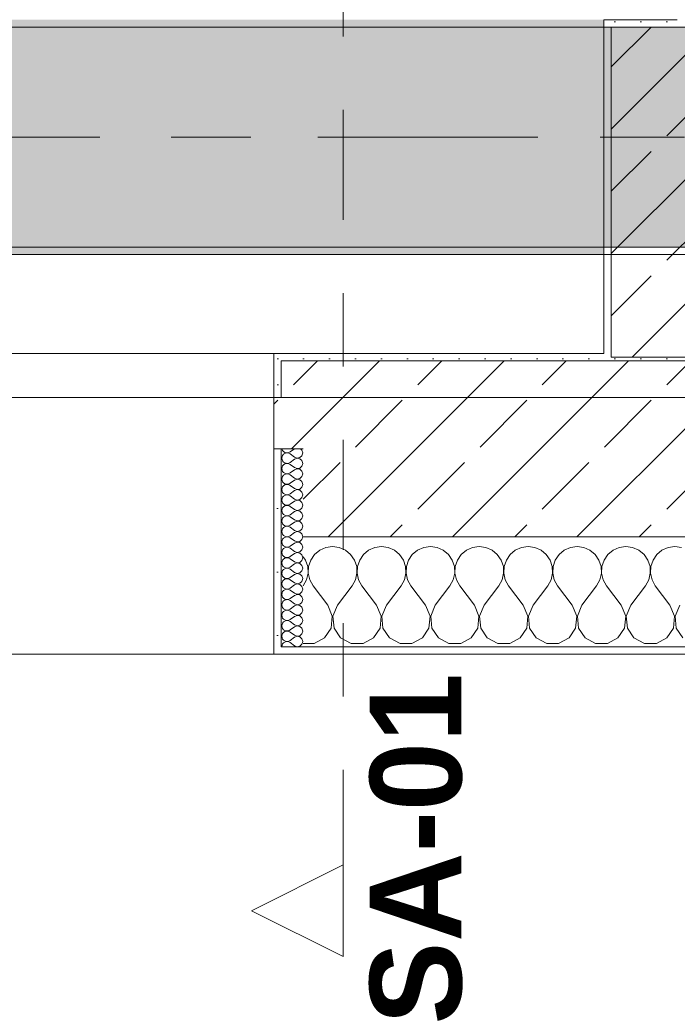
# Model space of a CAD drawing. Header units: metres. Extents: x -3.6 to 84.5, y -11 to 16.8.
# Tile 102 of 256: x 17.6 to 18.5, y -0.6 to 0.7. Entities that reach past the tile are written whole.
import ezdxf

# ---------------------------------------------------------------- set-up
doc = ezdxf.new("R2010")
doc.units = ezdxf.units.M
doc.header["$MEASUREMENT"] = 0
for name, pattern in [('Achse', [0.2, 0.1, -0.05, 0, -0.05]), ('Schnittlinie', [0.3, 0.15, -0.075, 0, -0.075]), ('Strichlinie doppelt', [0.546806, 0.264583, -0.105833, 0.070556, -0.105833]), ('Wipeout_Contour', [1, 0, -1])]:
    doc.linetypes.add(name, pattern=pattern)
for name, color, linetype in [('203 - Marker.Schnitt - Ausbaudetail SA', 7, 'Continuous'), ('451 - Universal.Achsen Raster', 7, 'Continuous'), ('604 - Struktur.Wand Aussen', 7, 'Continuous'), ('607 - Struktur.Stütze', 7, 'Continuous'), ('608 - Struktur.Träger', 7, 'Continuous'), ('Neubau_653 - Abdeckung.TB Verkofferung', 7, 'Continuous')]:
    doc.layers.add(name, color=color, linetype=linetype)
doc.styles.add('ERSTELLTER_STIL_1', font='txt')
pattern_1 = [(45, (0, 0), (-0.08485281, 0.08485281), []), (45, (-0.04243, 0.04243), (-0.08485281, 0.08485281), [0.09, -0.03])]
pattern_2 = [(45, (0, 0), (-0.01767767, 0.01767767), [0, -0.025])]
pattern_3 = [(0, (0, 0), (0, 0.08660254), [0, -0.05]), (0, (0.025, 0.0433), (0, 0.08660254), [0, -0.05])]

# ---------------------------------------------------------------- blocks, each defined once
blk = doc.blocks.new('*X91')
at = {"layer": '604 - Struktur.Wand Aussen', "color": 7, "linetype": 'Continuous', "lineweight": 5}
for p, q in [((17.9825, -0.0133), (17.9754, -0.0192)), ((17.9909, -0.0096), (17.9825, -0.0133)), ((18, -0.0083), (17.9909, -0.0096)), ((18.0091, -0.0096), (18, -0.0083)), ((18.0175, -0.0133), (18.0091, -0.0096)), ((18.0246, -0.0192), (18.0175, -0.0133)), ((18.0491, -0.0133), (18.0421, -0.0192)), ((18.0576, -0.0096), (18.0491, -0.0133)), ((18.0667, -0.0083), (18.0576, -0.0096)), ((18.0758, -0.0096), (18.0667, -0.0083)), ((18.0842, -0.0133), (18.0758, -0.0096)), ((18.0913, -0.0192), (18.0842, -0.0133)), ((18.1158, -0.0133), (18.1087, -0.0192)), ((18.1242, -0.0096), (18.1158, -0.0133)), ((18.1333, -0.0083), (18.1242, -0.0096)), ((18.1424, -0.0096), (18.1333, -0.0083)), ((18.1509, -0.0133), (18.1424, -0.0096)), ((18.1579, -0.0192), (18.1509, -0.0133)), ((18.1825, -0.0133), (18.1754, -0.0192)), ((18.1909, -0.0096), (18.1825, -0.0133)), ((18.2, -0.0083), (18.1909, -0.0096)), ((18.2091, -0.0096), (18.2, -0.0083)), ((18.2175, -0.0133), (18.2091, -0.0096)), ((18.2246, -0.0192), (18.2175, -0.0133)), ((18.2491, -0.0133), (18.2421, -0.0192)), ((18.2576, -0.0096), (18.2491, -0.0133)), ((18.2667, -0.0083), (18.2576, -0.0096)), ((18.2758, -0.0096), (18.2667, -0.0083)), ((18.2842, -0.0133), (18.2758, -0.0096)), ((18.2913, -0.0192), (18.2842, -0.0133)), ((18.3158, -0.0133), (18.3087, -0.0192)), ((18.3242, -0.0096), (18.3158, -0.0133)), ((18.3333, -0.0083), (18.3242, -0.0096)), ((18.3424, -0.0096), (18.3333, -0.0083)), ((18.3509, -0.0133), (18.3424, -0.0096)), ((18.3579, -0.0192), (18.3509, -0.0133)), ((18.3825, -0.0133), (18.3754, -0.0192)), ((18.3909, -0.0096), (18.3825, -0.0133)), ((18.4, -0.0083), (18.3909, -0.0096)), ((18.4091, -0.0096), (18.4, -0.0083)), ((18.4175, -0.0133), (18.4091, -0.0096)), ((18.4246, -0.0192), (18.4175, -0.0133)), ((18.4491, -0.0133), (18.4421, -0.0192)), ((18.4576, -0.0096), (18.4491, -0.0133)), ((18.4667, -0.0083), (18.4576, -0.0096)), ((18.4758, -0.0096), (18.4667, -0.0083)), ((17.9631, -0.0268), (17.96, -0.0222)), ((17.9661, -0.0355), (17.9631, -0.0268)), ((17.9702, -0.0268), (17.9672, -0.0355)), ((17.9754, -0.0192), (17.9702, -0.0268)), ((18.0298, -0.0268), (18.0246, -0.0192)), ((18.0328, -0.0355), (18.0298, -0.0268)), ((18.0369, -0.0268), (18.0339, -0.0355)), ((18.0421, -0.0192), (18.0369, -0.0268)), ((18.0965, -0.0268), (18.0913, -0.0192)), ((18.0994, -0.0355), (18.0965, -0.0268)), ((18.1035, -0.0268), (18.1006, -0.0355)), ((18.1087, -0.0192), (18.1035, -0.0268)), ((18.1631, -0.0268), (18.1579, -0.0192)), ((18.1661, -0.0355), (18.1631, -0.0268)), ((18.1702, -0.0268), (18.1672, -0.0355)), ((18.1754, -0.0192), (18.1702, -0.0268)), ((18.2298, -0.0268), (18.2246, -0.0192)), ((18.2328, -0.0355), (18.2298, -0.0268)), ((18.2369, -0.0268), (18.2339, -0.0355)), ((18.2421, -0.0192), (18.2369, -0.0268)), ((18.2965, -0.0268), (18.2913, -0.0192)), ((18.2994, -0.0355), (18.2965, -0.0268)), ((18.3035, -0.0268), (18.3006, -0.0355)), ((18.3087, -0.0192), (18.3035, -0.0268)), ((18.3631, -0.0268), (18.3579, -0.0192)), ((18.3661, -0.0355), (18.3631, -0.0268)), ((18.3702, -0.0268), (18.3672, -0.0355)), ((18.3754, -0.0192), (18.3702, -0.0268)), ((18.4298, -0.0268), (18.4246, -0.0192)), ((18.4328, -0.0355), (18.4298, -0.0268)), ((18.4369, -0.0268), (18.4339, -0.0355)), ((18.4421, -0.0192), (18.4369, -0.0268)), ((17.9665, -0.0447), (17.9661, -0.0355)), ((17.9672, -0.0355), (17.9668, -0.0447)), ((18.0332, -0.0447), (18.0328, -0.0355)), ((18.0339, -0.0355), (18.0335, -0.0447)), ((18.0999, -0.0447), (18.0994, -0.0355)), ((18.1006, -0.0355), (18.1001, -0.0447)), ((18.1665, -0.0447), (18.1661, -0.0355)), ((18.1672, -0.0355), (18.1668, -0.0447)), ((18.2332, -0.0447), (18.2328, -0.0355)), ((18.2339, -0.0355), (18.2335, -0.0447)), ((18.2999, -0.0447), (18.2994, -0.0355)), ((18.3006, -0.0355), (18.3001, -0.0447)), ((18.3665, -0.0447), (18.3661, -0.0355)), ((18.3672, -0.0355), (18.3668, -0.0447)), ((18.4332, -0.0447), (18.4328, -0.0355)), ((18.4339, -0.0355), (18.4335, -0.0447)), ((17.96, -0.0617), (17.9645, -0.0536)), ((17.9645, -0.0536), (17.9665, -0.0447)), ((17.9668, -0.0447), (17.9689, -0.0536)), ((17.9689, -0.0536), (17.9733, -0.0617)), ((18.0267, -0.0617), (18.0311, -0.0536)), ((18.0311, -0.0536), (18.0332, -0.0447)), ((18.0335, -0.0447), (18.0355, -0.0536)), ((18.0355, -0.0536), (18.04, -0.0617)), ((18.0933, -0.0617), (18.0978, -0.0536)), ((18.0978, -0.0536), (18.0999, -0.0447)), ((18.1001, -0.0447), (18.1022, -0.0536)), ((18.1022, -0.0536), (18.1067, -0.0617)), ((18.16, -0.0617), (18.1645, -0.0536)), ((18.1645, -0.0536), (18.1665, -0.0447)), ((18.1668, -0.0447), (18.1689, -0.0536)), ((18.1689, -0.0536), (18.1733, -0.0617)), ((18.2267, -0.0617), (18.2311, -0.0536)), ((18.2311, -0.0536), (18.2332, -0.0447)), ((18.2335, -0.0447), (18.2355, -0.0536)), ((18.2355, -0.0536), (18.24, -0.0617)), ((18.2933, -0.0617), (18.2978, -0.0536)), ((18.2978, -0.0536), (18.2999, -0.0447)), ((18.3001, -0.0447), (18.3022, -0.0536)), ((18.3022, -0.0536), (18.3067, -0.0617)), ((18.36, -0.0617), (18.3645, -0.0536)), ((18.3645, -0.0536), (18.3665, -0.0447)), ((18.3668, -0.0447), (18.3689, -0.0536)), ((18.3689, -0.0536), (18.3733, -0.0617)), ((18.4267, -0.0617), (18.4311, -0.0536)), ((18.4311, -0.0536), (18.4332, -0.0447)), ((18.4335, -0.0447), (18.4355, -0.0536)), ((18.4355, -0.0536), (18.44, -0.0617)), ((17.9933, -0.0883), (17.9733, -0.0617)), ((18.0067, -0.0883), (18.0267, -0.0617)), ((18.06, -0.0883), (18.04, -0.0617)), ((18.0733, -0.0883), (18.0933, -0.0617)), ((18.1267, -0.0883), (18.1067, -0.0617)), ((18.14, -0.0883), (18.16, -0.0617)), ((18.1933, -0.0883), (18.1733, -0.0617)), ((18.2067, -0.0883), (18.2267, -0.0617)), ((18.26, -0.0883), (18.24, -0.0617)), ((18.2733, -0.0883), (18.2933, -0.0617)), ((18.3267, -0.0883), (18.3067, -0.0617)), ((18.34, -0.0883), (18.36, -0.0617)), ((18.3933, -0.0883), (18.3733, -0.0617)), ((18.4067, -0.0883), (18.4267, -0.0617)), ((18.46, -0.0883), (18.44, -0.0617)), ((17.9996, -0.1033), (17.9933, -0.0883)), ((18.0067, -0.0883), (18.0004, -0.1033)), ((18.0663, -0.1033), (18.06, -0.0883)), ((18.0733, -0.0883), (18.067, -0.1033)), ((18.133, -0.1033), (18.1267, -0.0883)), ((18.14, -0.0883), (18.1337, -0.1033)), ((18.1996, -0.1033), (18.1933, -0.0883)), ((18.2067, -0.0883), (18.2004, -0.1033)), ((18.2663, -0.1033), (18.26, -0.0883)), ((18.2733, -0.0883), (18.267, -0.1033)), ((18.333, -0.1033), (18.3267, -0.0883)), ((18.34, -0.0883), (18.3337, -0.1033)), ((18.3996, -0.1033), (18.3933, -0.0883)), ((18.4067, -0.0883), (18.4004, -0.1033)), ((18.4663, -0.1033), (18.46, -0.0883)), ((18.4733, -0.0883), (18.467, -0.1033)), ((17.9981, -0.1195), (17.9996, -0.1033)), ((18.0004, -0.1033), (18.0019, -0.1195)), ((18.0648, -0.1195), (18.0663, -0.1033)), ((18.067, -0.1033), (18.0686, -0.1195)), ((18.1314, -0.1195), (18.133, -0.1033)), ((18.1337, -0.1033), (18.1352, -0.1195)), ((18.1981, -0.1195), (18.1996, -0.1033)), ((18.2004, -0.1033), (18.2019, -0.1195)), ((18.2648, -0.1195), (18.2663, -0.1033)), ((18.267, -0.1033), (18.2686, -0.1195)), ((18.3314, -0.1195), (18.333, -0.1033)), ((18.3337, -0.1033), (18.3352, -0.1195)), ((18.3981, -0.1195), (18.3996, -0.1033)), ((18.4004, -0.1033), (18.4019, -0.1195)), ((18.4648, -0.1195), (18.4663, -0.1033)), ((18.467, -0.1033), (18.4686, -0.1195)), ((17.9891, -0.133), (17.9981, -0.1195)), ((18.0019, -0.1195), (18.0109, -0.133)), ((18.0558, -0.133), (18.0648, -0.1195)), ((18.0686, -0.1195), (18.0776, -0.133)), ((18.1224, -0.133), (18.1314, -0.1195)), ((18.1352, -0.1195), (18.1442, -0.133)), ((18.1891, -0.133), (18.1981, -0.1195)), ((18.2019, -0.1195), (18.2109, -0.133)), ((18.2558, -0.133), (18.2648, -0.1195)), ((18.2686, -0.1195), (18.2776, -0.133)), ((18.3224, -0.133), (18.3314, -0.1195)), ((18.3352, -0.1195), (18.3442, -0.133)), ((18.3891, -0.133), (18.3981, -0.1195)), ((18.4019, -0.1195), (18.4109, -0.133)), ((18.4558, -0.133), (18.4648, -0.1195)), ((18.4686, -0.1195), (18.4776, -0.133)), ((17.9748, -0.1407), (17.9891, -0.133)), ((18.0109, -0.133), (18.0252, -0.1407)), ((18.0415, -0.1407), (18.0558, -0.133)), ((18.0776, -0.133), (18.0919, -0.1407)), ((18.1081, -0.1407), (18.1224, -0.133)), ((18.1442, -0.133), (18.1585, -0.1407)), ((18.1748, -0.1407), (18.1891, -0.133)), ((18.2109, -0.133), (18.2252, -0.1407)), ((18.2415, -0.1407), (18.2558, -0.133)), ((18.2776, -0.133), (18.2919, -0.1407)), ((18.3081, -0.1407), (18.3224, -0.133)), ((18.3442, -0.133), (18.3585, -0.1407)), ((18.3748, -0.1407), (18.3891, -0.133)), ((18.4109, -0.133), (18.4252, -0.1407)), ((18.4415, -0.1407), (18.4558, -0.133)), ((17.96, -0.1407), (17.9748, -0.1407)), ((18.0252, -0.1407), (18.0415, -0.1407)), ((18.0919, -0.1407), (18.1081, -0.1407)), ((18.1585, -0.1407), (18.1748, -0.1407)), ((18.2252, -0.1407), (18.2415, -0.1407)), ((18.2919, -0.1407), (18.3081, -0.1407)), ((18.3585, -0.1407), (18.3748, -0.1407)), ((18.4252, -0.1407), (18.4415, -0.1407))]:
    blk.add_line(p, q, dxfattribs=at)
blk = doc.blocks.new('*X121')
at = {"layer": '604 - Struktur.Wand Aussen', "color": 7, "linetype": 'Continuous', "lineweight": 5}
for p, q in [((17.9309, 0.125), (17.931, 0.1245)), ((17.931, 0.1245), (17.9318, 0.1227)), ((17.9318, 0.1227), (17.933, 0.1212)), ((17.933, 0.1212), (17.9347, 0.12)), ((17.9479, 0.125), (17.9421, 0.1207)), ((17.9582, 0.123), (17.9561, 0.125)), ((17.9593, 0.1193), (17.9582, 0.123)), ((17.931, 0.1141), (17.9307, 0.1121)), ((17.9307, 0.1121), (17.931, 0.1102)), ((17.9318, 0.1159), (17.931, 0.1141)), ((17.931, 0.1102), (17.9318, 0.1084)), ((17.933, 0.1174), (17.9318, 0.1159)), ((17.9318, 0.1084), (17.933, 0.1069)), ((17.9347, 0.1185), (17.933, 0.1174)), ((17.9347, 0.12), (17.9365, 0.1194)), ((17.9365, 0.1192), (17.9347, 0.1185)), ((17.9365, 0.1194), (17.9385, 0.1193)), ((17.9385, 0.1193), (17.9365, 0.1192)), ((17.9385, 0.1193), (17.9404, 0.1198)), ((17.9404, 0.1188), (17.9385, 0.1193)), ((17.9404, 0.1198), (17.9421, 0.1207)), ((17.9421, 0.1179), (17.9404, 0.1188)), ((17.9479, 0.1136), (17.9421, 0.1179)), ((17.9479, 0.1107), (17.9421, 0.1064)), ((17.9479, 0.1136), (17.9515, 0.1122)), ((17.9515, 0.1121), (17.9479, 0.1107)), ((17.9515, 0.1122), (17.9553, 0.1129)), ((17.9553, 0.1114), (17.9515, 0.1121)), ((17.9553, 0.1129), (17.9582, 0.1155)), ((17.9582, 0.1088), (17.9553, 0.1114)), ((17.9582, 0.1155), (17.9593, 0.1193)), ((17.9593, 0.105), (17.9582, 0.1088)), ((17.931, 0.0998), (17.9307, 0.0979)), ((17.9307, 0.0979), (17.931, 0.0959)), ((17.9318, 0.1016), (17.931, 0.0998)), ((17.931, 0.0959), (17.9318, 0.0941)), ((17.933, 0.1031), (17.9318, 0.1016)), ((17.9318, 0.0941), (17.933, 0.0926)), ((17.933, 0.1069), (17.9347, 0.1058)), ((17.9347, 0.1042), (17.933, 0.1031)), ((17.9347, 0.1058), (17.9365, 0.1051)), ((17.9365, 0.1049), (17.9347, 0.1042)), ((17.9365, 0.1051), (17.9385, 0.105)), ((17.9385, 0.105), (17.9365, 0.1049)), ((17.9385, 0.105), (17.9404, 0.1055)), ((17.9404, 0.1045), (17.9385, 0.105)), ((17.9404, 0.1055), (17.9421, 0.1064)), ((17.9421, 0.1036), (17.9404, 0.1045)), ((17.9479, 0.0993), (17.9421, 0.1036)), ((17.9479, 0.0964), (17.9421, 0.0921)), ((17.9479, 0.0993), (17.9515, 0.0979)), ((17.9515, 0.0978), (17.9479, 0.0964)), ((17.9515, 0.0979), (17.9553, 0.0986)), ((17.9553, 0.0971), (17.9515, 0.0978)), ((17.9553, 0.0986), (17.9582, 0.1012)), ((17.9582, 0.0945), (17.9553, 0.0971)), ((17.9582, 0.1012), (17.9593, 0.105)), ((17.9593, 0.0907), (17.9582, 0.0945)), ((17.931, 0.0855), (17.9307, 0.0836)), ((17.9307, 0.0836), (17.931, 0.0816)), ((17.9318, 0.0873), (17.931, 0.0855)), ((17.931, 0.0816), (17.9318, 0.0798)), ((17.933, 0.0888), (17.9318, 0.0873)), ((17.933, 0.0926), (17.9347, 0.0915)), ((17.9347, 0.09), (17.933, 0.0888)), ((17.9347, 0.0915), (17.9365, 0.0908)), ((17.9365, 0.0906), (17.9347, 0.09)), ((17.9365, 0.0908), (17.9385, 0.0907)), ((17.9385, 0.0907), (17.9365, 0.0906)), ((17.9385, 0.0907), (17.9404, 0.0912)), ((17.9404, 0.0902), (17.9385, 0.0907)), ((17.9404, 0.0912), (17.9421, 0.0921)), ((17.9421, 0.0893), (17.9404, 0.0902)), ((17.9479, 0.085), (17.9421, 0.0893)), ((17.9479, 0.0821), (17.9421, 0.0779)), ((17.9479, 0.085), (17.9515, 0.0836)), ((17.9515, 0.0835), (17.9479, 0.0821)), ((17.9515, 0.0836), (17.9553, 0.0843)), ((17.9553, 0.0828), (17.9515, 0.0835)), ((17.9553, 0.0843), (17.9582, 0.087)), ((17.9582, 0.0802), (17.9553, 0.0828)), ((17.9582, 0.087), (17.9593, 0.0907)), ((17.931, 0.0712), (17.9307, 0.0693)), ((17.9307, 0.0693), (17.931, 0.0673)), ((17.9318, 0.073), (17.931, 0.0712)), ((17.931, 0.0673), (17.9318, 0.0655)), ((17.9318, 0.0798), (17.933, 0.0783)), ((17.933, 0.0746), (17.9318, 0.073)), ((17.933, 0.0783), (17.9347, 0.0772)), ((17.9347, 0.0757), (17.933, 0.0746)), ((17.9347, 0.0772), (17.9365, 0.0766)), ((17.9365, 0.0763), (17.9347, 0.0757)), ((17.9365, 0.0766), (17.9385, 0.0765)), ((17.9385, 0.0764), (17.9365, 0.0763)), ((17.9385, 0.0765), (17.9404, 0.0769)), ((17.9404, 0.076), (17.9385, 0.0764)), ((17.9404, 0.0769), (17.9421, 0.0779)), ((17.9421, 0.075), (17.9404, 0.076)), ((17.9479, 0.0707), (17.9421, 0.075)), ((17.9479, 0.0679), (17.9421, 0.0636)), ((17.9479, 0.0707), (17.9515, 0.0693)), ((17.9515, 0.0693), (17.9479, 0.0679)), ((17.9515, 0.0693), (17.9553, 0.07)), ((17.9553, 0.0685), (17.9515, 0.0693)), ((17.9553, 0.07), (17.9582, 0.0727)), ((17.9582, 0.0659), (17.9553, 0.0685)), ((17.9593, 0.0764), (17.9582, 0.0802)), ((17.9582, 0.0727), (17.9593, 0.0764)), ((17.931, 0.057), (17.9307, 0.055)), ((17.9307, 0.055), (17.931, 0.053)), ((17.9318, 0.0588), (17.931, 0.057)), ((17.9318, 0.0655), (17.933, 0.064)), ((17.933, 0.0603), (17.9318, 0.0588)), ((17.933, 0.064), (17.9347, 0.0629)), ((17.9347, 0.0614), (17.933, 0.0603)), ((17.9347, 0.0629), (17.9365, 0.0623)), ((17.9365, 0.062), (17.9347, 0.0614)), ((17.9365, 0.0623), (17.9385, 0.0622)), ((17.9385, 0.0621), (17.9365, 0.062)), ((17.9385, 0.0622), (17.9404, 0.0626)), ((17.9404, 0.0617), (17.9385, 0.0621)), ((17.9404, 0.0626), (17.9421, 0.0636)), ((17.9421, 0.0607), (17.9404, 0.0617)), ((17.9479, 0.0564), (17.9421, 0.0607)), ((17.9479, 0.0564), (17.9515, 0.055)), ((17.9515, 0.055), (17.9479, 0.0536)), ((17.9515, 0.055), (17.9553, 0.0558)), ((17.9553, 0.0542), (17.9515, 0.055)), ((17.9553, 0.0558), (17.9582, 0.0584)), ((17.9582, 0.0516), (17.9553, 0.0542)), ((17.9593, 0.0621), (17.9582, 0.0659)), ((17.9582, 0.0584), (17.9593, 0.0621)), ((17.931, 0.0427), (17.9307, 0.0407)), ((17.9307, 0.0407), (17.931, 0.0388)), ((17.931, 0.053), (17.9318, 0.0512)), ((17.9318, 0.0445), (17.931, 0.0427)), ((17.9318, 0.0512), (17.933, 0.0497)), ((17.933, 0.046), (17.9318, 0.0445)), ((17.933, 0.0497), (17.9347, 0.0486)), ((17.9347, 0.0471), (17.933, 0.046)), ((17.9347, 0.0486), (17.9365, 0.048)), ((17.9365, 0.0477), (17.9347, 0.0471)), ((17.9365, 0.048), (17.9385, 0.0479)), ((17.9385, 0.0478), (17.9365, 0.0477)), ((17.9385, 0.0479), (17.9404, 0.0483)), ((17.9404, 0.0474), (17.9385, 0.0478)), ((17.9404, 0.0483), (17.9421, 0.0493)), ((17.9421, 0.0464), (17.9404, 0.0474)), ((17.9479, 0.0536), (17.9421, 0.0493)), ((17.9479, 0.0421), (17.9421, 0.0464)), ((17.9479, 0.0421), (17.9515, 0.0407)), ((17.9515, 0.0407), (17.9479, 0.0393)), ((17.9515, 0.0407), (17.9553, 0.0415)), ((17.9553, 0.04), (17.9515, 0.0407)), ((17.9553, 0.0415), (17.9582, 0.0441)), ((17.9593, 0.0479), (17.9582, 0.0516)), ((17.9582, 0.0441), (17.9593, 0.0479)), ((17.931, 0.0284), (17.9307, 0.0264)), ((17.931, 0.0388), (17.9318, 0.037)), ((17.9318, 0.0302), (17.931, 0.0284)), ((17.9318, 0.037), (17.933, 0.0354)), ((17.933, 0.0317), (17.9318, 0.0302)), ((17.933, 0.0354), (17.9347, 0.0343)), ((17.9347, 0.0328), (17.933, 0.0317)), ((17.9347, 0.0343), (17.9365, 0.0337)), ((17.9365, 0.0334), (17.9347, 0.0328)), ((17.9365, 0.0337), (17.9385, 0.0336)), ((17.9385, 0.0335), (17.9365, 0.0334)), ((17.9385, 0.0336), (17.9404, 0.034)), ((17.9404, 0.0331), (17.9385, 0.0335)), ((17.9404, 0.034), (17.9421, 0.035)), ((17.9421, 0.0321), (17.9404, 0.0331)), ((17.9479, 0.0393), (17.9421, 0.035)), ((17.9479, 0.0279), (17.9421, 0.0321)), ((17.9479, 0.0279), (17.9515, 0.0265)), ((17.9515, 0.0265), (17.9553, 0.0272)), ((17.9582, 0.0373), (17.9553, 0.04)), ((17.9553, 0.0272), (17.9582, 0.0298)), ((17.9593, 0.0336), (17.9582, 0.0373)), ((17.9582, 0.0298), (17.9593, 0.0336)), ((17.9307, 0.0264), (17.931, 0.0245)), ((17.931, 0.0141), (17.9307, 0.0121)), ((17.931, 0.0245), (17.9318, 0.0227)), ((17.9318, 0.0159), (17.931, 0.0141)), ((17.9318, 0.0227), (17.933, 0.0212)), ((17.933, 0.0174), (17.9318, 0.0159)), ((17.933, 0.0212), (17.9347, 0.02)), ((17.9347, 0.0185), (17.933, 0.0174)), ((17.9347, 0.02), (17.9365, 0.0194)), ((17.9365, 0.0192), (17.9347, 0.0185)), ((17.9365, 0.0194), (17.9385, 0.0193)), ((17.9385, 0.0193), (17.9365, 0.0192)), ((17.9385, 0.0193), (17.9404, 0.0198)), ((17.9404, 0.0188), (17.9385, 0.0193)), ((17.9404, 0.0198), (17.9421, 0.0207)), ((17.9421, 0.0179), (17.9404, 0.0188)), ((17.9479, 0.025), (17.9421, 0.0207)), ((17.9479, 0.0136), (17.9421, 0.0179)), ((17.9515, 0.0264), (17.9479, 0.025)), ((17.9479, 0.0136), (17.9515, 0.0122)), ((17.9553, 0.0257), (17.9515, 0.0264)), ((17.9582, 0.023), (17.9553, 0.0257)), ((17.9553, 0.0129), (17.9582, 0.0155)), ((17.9593, 0.0193), (17.9582, 0.023)), ((17.9582, 0.0155), (17.9593, 0.0193)), ((17.9307, 0.0121), (17.931, 0.0102)), ((17.931, 0.0102), (17.9318, 0.0084)), ((17.9318, 0.0016), (17.931, -0.0002)), ((17.9318, 0.0084), (17.933, 0.0069)), ((17.933, 0.0031), (17.9318, 0.0016)), ((17.933, 0.0069), (17.9347, 0.0058)), ((17.9347, 0.0042), (17.933, 0.0031)), ((17.9347, 0.0058), (17.9365, 0.0051)), ((17.9365, 0.0049), (17.9347, 0.0042)), ((17.9365, 0.0051), (17.9385, 0.005)), ((17.9385, 0.005), (17.9365, 0.0049)), ((17.9385, 0.005), (17.9404, 0.0055)), ((17.9404, 0.0045), (17.9385, 0.005)), ((17.9404, 0.0055), (17.9421, 0.0064)), ((17.9421, 0.0036), (17.9404, 0.0045)), ((17.9479, 0.0107), (17.9421, 0.0064)), ((17.9479, -0.0007), (17.9421, 0.0036)), ((17.9515, 0.0121), (17.9479, 0.0107)), ((17.9515, 0.0122), (17.9553, 0.0129)), ((17.9553, 0.0114), (17.9515, 0.0121)), ((17.9582, 0.0088), (17.9553, 0.0114)), ((17.9553, -0.0014), (17.9582, 0.0012)), ((17.9593, 0.005), (17.9582, 0.0088)), ((17.9582, 0.0012), (17.9593, 0.005)), ((17.931, -0.0002), (17.9307, -0.0021)), ((17.9307, -0.0021), (17.931, -0.0041)), ((17.931, -0.0041), (17.9318, -0.0059)), ((17.9318, -0.0127), (17.931, -0.0145)), ((17.9318, -0.0059), (17.933, -0.0074)), ((17.933, -0.0112), (17.9318, -0.0127)), ((17.933, -0.0074), (17.9347, -0.0085)), ((17.9347, -0.01), (17.933, -0.0112)), ((17.9347, -0.0085), (17.9365, -0.0092)), ((17.9365, -0.0094), (17.9347, -0.01)), ((17.9365, -0.0092), (17.9385, -0.0093)), ((17.9385, -0.0093), (17.9365, -0.0094)), ((17.9385, -0.0093), (17.9404, -0.0088)), ((17.9404, -0.0098), (17.9385, -0.0093)), ((17.9404, -0.0088), (17.9421, -0.0079)), ((17.9421, -0.0107), (17.9404, -0.0098)), ((17.9479, -0.0036), (17.9421, -0.0079)), ((17.9479, -0.015), (17.9421, -0.0107)), ((17.9479, -0.0007), (17.9515, -0.0021)), ((17.9515, -0.0022), (17.9479, -0.0036)), ((17.9515, -0.0021), (17.9553, -0.0014)), ((17.9553, -0.0029), (17.9515, -0.0022)), ((17.9582, -0.0055), (17.9553, -0.0029)), ((17.9553, -0.0157), (17.9582, -0.013)), ((17.9593, -0.0093), (17.9582, -0.0055)), ((17.9582, -0.013), (17.9593, -0.0093)), ((17.931, -0.0145), (17.9307, -0.0164)), ((17.9307, -0.0164), (17.931, -0.0184)), ((17.931, -0.0184), (17.9318, -0.0202)), ((17.9318, -0.0202), (17.933, -0.0217)), ((17.933, -0.0254), (17.9318, -0.027)), ((17.933, -0.0217), (17.9347, -0.0228)), ((17.9347, -0.0243), (17.933, -0.0254)), ((17.9347, -0.0228), (17.9365, -0.0234)), ((17.9365, -0.0237), (17.9347, -0.0243)), ((17.9365, -0.0234), (17.9385, -0.0235)), ((17.9385, -0.0236), (17.9365, -0.0237)), ((17.9385, -0.0235), (17.9404, -0.0231)), ((17.9404, -0.024), (17.9385, -0.0236)), ((17.9404, -0.0231), (17.9421, -0.0221)), ((17.9421, -0.025), (17.9404, -0.024)), ((17.9479, -0.0179), (17.9421, -0.0221)), ((17.9479, -0.0293), (17.9421, -0.025)), ((17.9479, -0.015), (17.9515, -0.0164)), ((17.9515, -0.0165), (17.9479, -0.0179)), ((17.9515, -0.0164), (17.9553, -0.0157)), ((17.9553, -0.0172), (17.9515, -0.0165)), ((17.9582, -0.0198), (17.9553, -0.0172)), ((17.9593, -0.0236), (17.9582, -0.0198)), ((17.9582, -0.0273), (17.9593, -0.0236)), ((17.931, -0.0288), (17.9307, -0.0307)), ((17.9307, -0.0307), (17.931, -0.0327)), ((17.9318, -0.027), (17.931, -0.0288)), ((17.931, -0.0327), (17.9318, -0.0345)), ((17.9318, -0.0345), (17.933, -0.036)), ((17.933, -0.0397), (17.9318, -0.0412)), ((17.933, -0.036), (17.9347, -0.0371)), ((17.9347, -0.0386), (17.933, -0.0397)), ((17.9347, -0.0371), (17.9365, -0.0377)), ((17.9365, -0.038), (17.9347, -0.0386)), ((17.9365, -0.0377), (17.9385, -0.0378)), ((17.9385, -0.0379), (17.9365, -0.038)), ((17.9385, -0.0378), (17.9404, -0.0374)), ((17.9404, -0.0383), (17.9385, -0.0379)), ((17.9404, -0.0374), (17.9421, -0.0364)), ((17.9421, -0.0393), (17.9404, -0.0383)), ((17.9479, -0.0321), (17.9421, -0.0364)), ((17.9479, -0.0436), (17.9421, -0.0393)), ((17.9479, -0.0293), (17.9515, -0.0307)), ((17.9515, -0.0307), (17.9479, -0.0321)), ((17.9515, -0.0307), (17.9553, -0.03)), ((17.9553, -0.0315), (17.9515, -0.0307)), ((17.9553, -0.03), (17.9582, -0.0273)), ((17.9582, -0.0341), (17.9553, -0.0315)), ((17.9593, -0.0379), (17.9582, -0.0341)), ((17.9582, -0.0416), (17.9593, -0.0379)), ((17.931, -0.043), (17.9307, -0.045)), ((17.9307, -0.045), (17.931, -0.047)), ((17.9318, -0.0412), (17.931, -0.043)), ((17.931, -0.047), (17.9318, -0.0488)), ((17.9318, -0.0488), (17.933, -0.0503)), ((17.933, -0.0503), (17.9347, -0.0514)), ((17.9347, -0.0529), (17.933, -0.054)), ((17.9347, -0.0514), (17.9365, -0.052)), ((17.9365, -0.0523), (17.9347, -0.0529)), ((17.9365, -0.052), (17.9385, -0.0521)), ((17.9385, -0.0522), (17.9365, -0.0523)), ((17.9385, -0.0521), (17.9404, -0.0517)), ((17.9404, -0.0526), (17.9385, -0.0522)), ((17.9404, -0.0517), (17.9421, -0.0507)), ((17.9421, -0.0536), (17.9404, -0.0526)), ((17.9479, -0.0464), (17.9421, -0.0507)), ((17.9479, -0.0579), (17.9421, -0.0536)), ((17.9479, -0.0436), (17.9515, -0.045)), ((17.9515, -0.045), (17.9479, -0.0464)), ((17.9515, -0.045), (17.9553, -0.0442)), ((17.9553, -0.0458), (17.9515, -0.045)), ((17.9553, -0.0442), (17.9582, -0.0416)), ((17.9582, -0.0484), (17.9553, -0.0458)), ((17.9593, -0.0521), (17.9582, -0.0484)), ((17.9582, -0.0559), (17.9593, -0.0521)), ((17.931, -0.0573), (17.9307, -0.0593)), ((17.9307, -0.0593), (17.931, -0.0612)), ((17.9318, -0.0555), (17.931, -0.0573)), ((17.931, -0.0612), (17.9318, -0.063)), ((17.933, -0.054), (17.9318, -0.0555)), ((17.9318, -0.063), (17.933, -0.0646)), ((17.933, -0.0646), (17.9347, -0.0657)), ((17.9347, -0.0657), (17.9365, -0.0663)), ((17.9365, -0.0666), (17.9347, -0.0672)), ((17.9365, -0.0663), (17.9385, -0.0664)), ((17.9385, -0.0665), (17.9365, -0.0666)), ((17.9385, -0.0664), (17.9404, -0.066)), ((17.9404, -0.0669), (17.9385, -0.0665)), ((17.9404, -0.066), (17.9421, -0.065)), ((17.9421, -0.0679), (17.9404, -0.0669)), ((17.9479, -0.0607), (17.9421, -0.065)), ((17.9479, -0.0579), (17.9515, -0.0593)), ((17.9515, -0.0593), (17.9479, -0.0607)), ((17.9515, -0.0593), (17.9553, -0.0585)), ((17.9553, -0.06), (17.9515, -0.0593)), ((17.9553, -0.0585), (17.9582, -0.0559)), ((17.9582, -0.0627), (17.9553, -0.06)), ((17.9593, -0.0664), (17.9582, -0.0627)), ((17.9582, -0.0702), (17.9593, -0.0664)), ((17.931, -0.0716), (17.9307, -0.0736)), ((17.9307, -0.0736), (17.931, -0.0755)), ((17.9318, -0.0698), (17.931, -0.0716)), ((17.931, -0.0755), (17.9318, -0.0773)), ((17.933, -0.0683), (17.9318, -0.0698)), ((17.9318, -0.0773), (17.933, -0.0788)), ((17.9347, -0.0672), (17.933, -0.0683)), ((17.933, -0.0788), (17.9347, -0.08)), ((17.9347, -0.08), (17.9365, -0.0806)), ((17.9385, -0.0807), (17.9404, -0.0802)), ((17.9404, -0.0802), (17.9421, -0.0793)), ((17.9479, -0.0721), (17.9421, -0.0679)), ((17.9479, -0.075), (17.9421, -0.0793)), ((17.9479, -0.0721), (17.9515, -0.0735)), ((17.9515, -0.0736), (17.9479, -0.075)), ((17.9515, -0.0735), (17.9553, -0.0728)), ((17.9553, -0.0743), (17.9515, -0.0736)), ((17.9553, -0.0728), (17.9582, -0.0702)), ((17.9582, -0.077), (17.9553, -0.0743)), ((17.9593, -0.0807), (17.9582, -0.077)), ((17.931, -0.0859), (17.9307, -0.0879)), ((17.9307, -0.0879), (17.931, -0.0898)), ((17.9318, -0.0841), (17.931, -0.0859)), ((17.931, -0.0898), (17.9318, -0.0916)), ((17.933, -0.0826), (17.9318, -0.0841)), ((17.9318, -0.0916), (17.933, -0.0931)), ((17.9347, -0.0815), (17.933, -0.0826)), ((17.933, -0.0931), (17.9347, -0.0942)), ((17.9365, -0.0808), (17.9347, -0.0815)), ((17.9365, -0.0806), (17.9385, -0.0807)), ((17.9385, -0.0807), (17.9365, -0.0808)), ((17.9404, -0.0812), (17.9385, -0.0807)), ((17.9421, -0.0821), (17.9404, -0.0812)), ((17.9404, -0.0945), (17.9421, -0.0936)), ((17.9479, -0.0864), (17.9421, -0.0821)), ((17.9479, -0.0893), (17.9421, -0.0936)), ((17.9479, -0.0864), (17.9515, -0.0878)), ((17.9515, -0.0879), (17.9479, -0.0893)), ((17.9515, -0.0878), (17.9553, -0.0871)), ((17.9553, -0.0886), (17.9515, -0.0879)), ((17.9553, -0.0871), (17.9582, -0.0845)), ((17.9582, -0.0912), (17.9553, -0.0886)), ((17.9582, -0.0845), (17.9593, -0.0807)), ((17.9593, -0.095), (17.9582, -0.0912)), ((17.931, -0.1002), (17.9307, -0.1021)), ((17.9307, -0.1021), (17.931, -0.1041)), ((17.9318, -0.0984), (17.931, -0.1002)), ((17.931, -0.1041), (17.9318, -0.1059)), ((17.933, -0.0969), (17.9318, -0.0984)), ((17.9318, -0.1059), (17.933, -0.1074)), ((17.9347, -0.0958), (17.933, -0.0969)), ((17.9347, -0.0942), (17.9365, -0.0949)), ((17.9365, -0.0951), (17.9347, -0.0958)), ((17.9365, -0.0949), (17.9385, -0.095)), ((17.9385, -0.095), (17.9365, -0.0951)), ((17.9385, -0.095), (17.9404, -0.0945)), ((17.9404, -0.0955), (17.9385, -0.095)), ((17.9421, -0.0964), (17.9404, -0.0955)), ((17.9479, -0.1007), (17.9421, -0.0964)), ((17.9479, -0.1036), (17.9421, -0.1079)), ((17.9479, -0.1007), (17.9515, -0.1021)), ((17.9515, -0.1022), (17.9479, -0.1036)), ((17.9515, -0.1021), (17.9553, -0.1014)), ((17.9553, -0.1029), (17.9515, -0.1022)), ((17.9553, -0.1014), (17.9582, -0.0988)), ((17.9582, -0.1055), (17.9553, -0.1029)), ((17.9582, -0.0988), (17.9593, -0.095)), ((17.9593, -0.1093), (17.9582, -0.1055)), ((17.931, -0.1145), (17.9307, -0.1164)), ((17.9307, -0.1164), (17.931, -0.1184)), ((17.9318, -0.1127), (17.931, -0.1145)), ((17.931, -0.1184), (17.9318, -0.1202)), ((17.933, -0.1112), (17.9318, -0.1127)), ((17.9318, -0.1202), (17.933, -0.1217)), ((17.933, -0.1074), (17.9347, -0.1085)), ((17.9347, -0.11), (17.933, -0.1112)), ((17.9347, -0.1085), (17.9365, -0.1092)), ((17.9365, -0.1094), (17.9347, -0.11)), ((17.9365, -0.1092), (17.9385, -0.1093)), ((17.9385, -0.1093), (17.9365, -0.1094)), ((17.9385, -0.1093), (17.9404, -0.1088)), ((17.9404, -0.1098), (17.9385, -0.1093)), ((17.9404, -0.1088), (17.9421, -0.1079)), ((17.9421, -0.1107), (17.9404, -0.1098)), ((17.9479, -0.115), (17.9421, -0.1107)), ((17.9479, -0.1179), (17.9421, -0.1221)), ((17.9479, -0.115), (17.9515, -0.1164)), ((17.9515, -0.1165), (17.9479, -0.1179)), ((17.9515, -0.1164), (17.9553, -0.1157)), ((17.9553, -0.1172), (17.9515, -0.1165)), ((17.9553, -0.1157), (17.9582, -0.113)), ((17.9582, -0.1198), (17.9553, -0.1172)), ((17.9582, -0.113), (17.9593, -0.1093)), ((17.9593, -0.1236), (17.9582, -0.1198)), ((17.931, -0.1288), (17.9307, -0.1307)), ((17.9307, -0.1307), (17.931, -0.1327)), ((17.9318, -0.127), (17.931, -0.1288)), ((17.931, -0.1327), (17.9318, -0.1345)), ((17.933, -0.1254), (17.9318, -0.127)), ((17.933, -0.1217), (17.9347, -0.1228)), ((17.9347, -0.1243), (17.933, -0.1254)), ((17.9347, -0.1228), (17.9365, -0.1234)), ((17.9365, -0.1237), (17.9347, -0.1243)), ((17.9365, -0.1234), (17.9385, -0.1235)), ((17.9385, -0.1236), (17.9365, -0.1237)), ((17.9385, -0.1235), (17.9404, -0.1231)), ((17.9404, -0.124), (17.9385, -0.1236)), ((17.9404, -0.1231), (17.9421, -0.1221)), ((17.9421, -0.125), (17.9404, -0.124)), ((17.9479, -0.1293), (17.9421, -0.125)), ((17.9479, -0.1321), (17.9421, -0.1364)), ((17.9479, -0.1293), (17.9515, -0.1307)), ((17.9515, -0.1307), (17.9479, -0.1321)), ((17.9515, -0.1307), (17.9553, -0.13)), ((17.9553, -0.1315), (17.9515, -0.1307)), ((17.9553, -0.13), (17.9582, -0.1273)), ((17.9582, -0.1341), (17.9553, -0.1315)), ((17.9582, -0.1273), (17.9593, -0.1236)), ((17.9593, -0.1379), (17.9582, -0.1341)), ((17.931, -0.143), (17.9307, -0.145)), ((17.9318, -0.1412), (17.931, -0.143)), ((17.9318, -0.1345), (17.933, -0.136)), ((17.933, -0.1397), (17.9318, -0.1412)), ((17.933, -0.136), (17.9347, -0.1371)), ((17.9347, -0.1386), (17.933, -0.1397)), ((17.9347, -0.1371), (17.9365, -0.1377)), ((17.9365, -0.138), (17.9347, -0.1386)), ((17.9365, -0.1377), (17.9385, -0.1378)), ((17.9385, -0.1379), (17.9365, -0.138)), ((17.9385, -0.1378), (17.9404, -0.1374)), ((17.9404, -0.1383), (17.9385, -0.1379)), ((17.9404, -0.1374), (17.9421, -0.1364)), ((17.9421, -0.1393), (17.9404, -0.1383)), ((17.9479, -0.1436), (17.9421, -0.1393)), ((17.9479, -0.1436), (17.9515, -0.145)), ((17.9515, -0.145), (17.9553, -0.1442)), ((17.9553, -0.1442), (17.9582, -0.1416)), ((17.9582, -0.1416), (17.9593, -0.1379))]:
    blk.add_line(p, q, dxfattribs=at)

msp = doc.modelspace()

# ---------------------------------------------------------------- hatches: boundary and pattern name
at = {"layer": '604 - Struktur.Wand Aussen', "linetype": 'Continuous', "lineweight": 0, "true_color": 0x000000}
h = msp.add_hatch(dxfattribs=at)
h.set_pattern_fill('Gips_0001', color=18, style=0, pattern_type=2)
h.set_pattern_definition(pattern_2)
h.paths.add_polyline_path([(17.92, 0.255), (17.92, 0.195), (17.93, 0.195), (17.93, 0.255)])
h = msp.add_hatch(dxfattribs=at)
h.set_pattern_fill('Beton__Stahlbeton_0001', color=18, style=0, pattern_type=2)
h.set_pattern_definition(pattern_1)
h.paths.add_polyline_path([(17.92, 0.195), (17.92, 0.125), (17.93, 0.125), (17.96, 0.125), (17.96, 0.005), (19.08, 0.005), (19.08, 0.125), (19.11, 0.125), (19.12, 0.125), (19.12, 0.195), (19.11, 0.195), (19.11, 0.245), (17.93, 0.245), (17.93, 0.195)])
h = msp.add_hatch(dxfattribs=at)
h.set_pattern_fill('Gips_0001', color=18, style=0, pattern_type=2)
h.set_pattern_definition(pattern_2)
h.paths.add_polyline_path([(17.93, 0.255), (17.93, 0.245), (18.37, 0.245), (18.37, 0.255)])
h = msp.add_hatch(dxfattribs=at)
h.set_pattern_fill('Verputz_0001', color=18, style=0, pattern_type=2)
h.set_pattern_definition(pattern_3)
h.paths.add_polyline_path([(17.93, 0.125), (17.92, 0.125), (17.92, -0.155), (17.93, -0.155)])
h = msp.add_hatch(dxfattribs=at)
h.set_pattern_fill('Verputz_0001', color=18, style=0, pattern_type=2)
h.set_pattern_definition(pattern_3)
h.paths.add_polyline_path([(17.93, -0.145), (17.93, -0.155), (19.11, -0.155), (19.11, -0.145)])
at = {"layer": '607 - Struktur.Stütze', "linetype": 'Continuous', "lineweight": 0, "true_color": 0x000000}
h = msp.add_hatch(dxfattribs=at)
h.set_pattern_fill('Gips_0001', color=18, style=0, pattern_type=2)
h.set_pattern_definition(pattern_2)
h.paths.add_polyline_path([(18.37, 0.71), (18.37, 0.255), (18.38, 0.255), (18.38, 0.7), (18.47, 0.7), (18.47, 0.71)])
h = msp.add_hatch(dxfattribs=at)
h.set_pattern_fill('Beton__Stahlbeton_0001', color=18, style=0, pattern_type=2)
h.set_pattern_definition(pattern_1)
h.paths.add_polyline_path([(18.38, 0.25), (18.68, 0.25), (18.68, 0.7), (18.38, 0.7)])
h = msp.add_hatch(dxfattribs=at)
h.set_pattern_fill('Gips_0001', color=18, style=0, pattern_type=2)
h.set_pattern_definition(pattern_2)
h.paths.add_polyline_path([(18.37, 0.255), (18.37, 0.245), (18.69, 0.245), (18.69, 0.255), (18.68, 0.255), (18.68, 0.25), (18.38, 0.25), (18.38, 0.255)])
at = {"layer": '608 - Struktur.Träger', "linetype": 'Continuous', "lineweight": 0, "true_color": 0x000000}
h = msp.add_hatch(dxfattribs=at)
h.set_pattern_fill('Beton__Stahlbeton_0001', color=18, style=0, pattern_type=2)
h.set_pattern_definition(pattern_1)
h.paths.add_polyline_path([(0.69, 0.7), (0.38, 0.7), (0.38, 0.4), (0.69, 0.4), (3.97, 0.4), (4.29, 0.4), (7.57, 0.4), (7.89, 0.4), (11.17, 0.4), (11.49, 0.4), (14.77, 0.4), (15.09, 0.4), (18.37, 0.4), (18.69, 0.4), (21.97, 0.4), (22.29, 0.4), (25.57, 0.4), (25.89, 0.4), (29.17, 0.4), (29.49, 0.4), (32.77, 0.4), (33.09, 0.4), (36.37, 0.4), (36.69, 0.4), (39.97, 0.4), (40.29, 0.4), (43.57, 0.4), (43.89, 0.4), (47.17, 0.4), (47.49, 0.4), (50.77, 0.4), (51.09, 0.4), (54.37, 0.4), (54.69, 0.4), (57.97, 0.4), (58.29, 0.4), (61.57, 0.4), (61.88, 0.4), (61.88, 0.7), (61.57, 0.7), (58.29, 0.7), (57.97, 0.7), (54.69, 0.7), (54.37, 0.7), (51.09, 0.7), (50.77, 0.7), (47.49, 0.7), (47.17, 0.7), (43.89, 0.7), (43.57, 0.7), (40.29, 0.7), (39.9, 0.7), (36.69, 0.7), (36.37, 0.7), (33.09, 0.7), (32.77, 0.7), (29.49, 0.7), (29.17, 0.7), (25.89, 0.7), (25.57, 0.7), (22.29, 0.7), (21.97, 0.7), (18.69, 0.7), (18.37, 0.7), (15.09, 0.7), (14.77, 0.7), (11.49, 0.7), (11.17, 0.7), (7.89, 0.7), (7.57, 0.7), (4.29, 0.7), (3.97, 0.7)])
h = msp.add_hatch(dxfattribs=at)
h.set_pattern_fill('Gips_0001', color=18, style=0, pattern_type=2)
h.set_pattern_definition(pattern_2)
h.paths.add_polyline_path([(18.37, 0.71), (15.09, 0.71), (15.09, 0.7), (18.37, 0.7)])
h = msp.add_hatch(dxfattribs=at)
h.set_pattern_fill('Gips_0001', color=18, style=0, pattern_type=2)
h.set_pattern_definition(pattern_2)
h.paths.add_polyline_path([(15.09, 0.39), (18.37, 0.39), (18.37, 0.4), (15.09, 0.4)])

# ---------------------------------------------------------------- linework, layer by layer
at = {"layer": '203 - Marker.Schnitt - Ausbaudetail SA', "color": 7, "linetype": 'Schnittlinie', "lineweight": 13}
msp.add_line((18.0142, 1.037), (18.0142, -0.4425), dxfattribs=at)
at = {"layer": '451 - Universal.Achsen Raster', "color": 160, "linetype": 'Strichlinie doppelt', "lineweight": 9, "true_color": 0x3232ff}
msp.add_line((64.935, 0.55), (-3.175, 0.55), dxfattribs=at)
at = {"layer": '604 - Struktur.Wand Aussen', "color": 7, "linetype": 'Continuous', "lineweight": 13}
for p, q in [((17.92, 0.255), (15.52, 0.255)), ((19.11, 0.245), (17.93, 0.245)), ((17.93, 0.245), (17.93, 0.195)), ((17.92, 0.125), (17.92, 0.195)), ((17.96, 0.005), (19.08, 0.005)), ((15.52, -0.155), (17.92, -0.155))]:
    msp.add_line(p, q, dxfattribs=at)
at = {"layer": '604 - Struktur.Wand Aussen', "color": 7, "linetype": 'Continuous', "lineweight": 5}
for p, q in [((17.92, 0.245), (17.92, 0.255)), ((17.93, 0.255), (17.92, 0.255)), ((17.92, 0.195), (17.92, 0.245)), ((17.93, 0.195), (17.92, 0.195)), ((17.92, 0.005), (17.92, 0.125)), ((17.93, 0.125), (17.92, 0.125)), ((17.96, 0.125), (17.93, 0.125)), ((17.93, 0.125), (17.93, -0.145)), ((17.93, -0.145), (17.93, 0.125)), ((17.92, -0.005), (17.92, 0.005)), ((17.92, -0.145), (17.92, -0.005)), ((17.92, -0.155), (17.92, -0.145)), ((17.96, -0.145), (17.93, -0.145)), ((17.96, -0.145), (19.08, -0.145)), ((17.93, -0.155), (17.92, -0.155))]:
    msp.add_line(p, q, dxfattribs=at)
at = {"layer": '604 - Struktur.Wand Aussen', "color": 7, "linetype": 'Continuous', "lineweight": 5, "flags": 128}
for points in [[(18.37, 0.255), (17.93, 0.255)], [(17.93, -0.155), (19.11, -0.155)]]:
    msp.add_lwpolyline(points, dxfattribs=at)
at = {"layer": '607 - Struktur.Stütze', "color": 7, "linetype": 'Continuous', "lineweight": 5, "flags": 128}
msp.add_lwpolyline([(18.47, 0.71), (18.37, 0.71), (18.37, 0.255)], dxfattribs=at)
at = {"layer": '607 - Struktur.Stütze', "color": 7, "linetype": 'Continuous', "lineweight": 13, "flags": 128}
msp.add_lwpolyline([(18.38, 0.25), (18.68, 0.25), (18.68, 0.7), (18.38, 0.7)], close=True, dxfattribs=at)
at = {"layer": '608 - Struktur.Träger', "color": 7, "linetype": 'Continuous', "lineweight": 13}
for p, q in [((18.37, 0.7), (15.09, 0.7)), ((18.69, 0.7), (18.37, 0.7)), ((0.38, 0.39), (61.88, 0.39))]:
    msp.add_line(p, q, dxfattribs=at)
at = {"layer": '608 - Struktur.Träger', "color": 7, "linetype": 'Continuous', "lineweight": 5}
for p, q in [((18.37, 0.71), (18.37, 0.7)), ((18.37, 0.39), (15.09, 0.39)), ((18.37, 0.4), (18.37, 0.39))]:
    msp.add_line(p, q, dxfattribs=at)
at = {"layer": '608 - Struktur.Träger', "color": 7, "linetype": 'Achse', "lineweight": 9}
msp.add_line((0.38, 0.55), (61.88, 0.55), dxfattribs=at)
at = {"layer": '608 - Struktur.Träger', "color": 7, "linetype": 'Continuous', "lineweight": 13, "flags": 128}
msp.add_lwpolyline([(50.77, 0.4), (47.49, 0.4), (47.17, 0.4), (43.89, 0.4), (43.57, 0.4), (40.29, 0.4), (39.97, 0.4), (36.69, 0.4), (36.37, 0.4), (33.09, 0.4), (32.77, 0.4), (29.49, 0.4), (29.17, 0.4), (25.89, 0.4), (25.57, 0.4), (22.29, 0.4), (21.97, 0.4), (18.69, 0.4), (18.37, 0.4), (15.09, 0.4), (14.77, 0.4)], dxfattribs=at)
at = {"layer": 'Neubau_653 - Abdeckung.TB Verkofferung', "color": 1, "linetype": 'Continuous', "lineweight": 9}
msp.add_line((7.92, 0.195), (29.23, 0.195), dxfattribs=at)

# ---------------------------------------------------------------- block references
at = {"layer": '604 - Struktur.Wand Aussen', "color": 7, "lineweight": 18}
for name in ['*X121', '*X91']:
    msp.add_blockref(name, (0, 0), dxfattribs=at)

# ---------------------------------------------------------------- texts
at = {"layer": '203 - Marker.Schnitt - Ausbaudetail SA', "color": 7, "lineweight": 13, "insert": (18.1775, -0.1809), "char_height": 0.125, "attachment_point": 9, "rotation": 90, "style": 'ERSTELLTER_STIL_1'}
msp.add_mtext('\\A1;{\\pqr;\\pt0;\\fArial|b1|i0|c0|p38;SA-01}', dxfattribs=at)

# ---------------------------------------------------------------- next in the draw order: wipeouts: each hides what was drawn before it
at = {"color": 254, "linetype": 'Wipeout_Contour', "lineweight": 0, "ltscale": 53.451997}
msp.add_wipeout([(18.0142, -0.5675), (18.0142, -0.4425), (17.8892, -0.505)], dxfattribs=at).dxf.layer = '203 - Marker.Schnitt - Ausbaudetail SA'

# ---------------------------------------------------------------- next in the draw order: linework, layer by layer
at = {"layer": '203 - Marker.Schnitt - Ausbaudetail SA', "color": 7, "linetype": 'Continuous', "lineweight": 13, "flags": 128}
msp.add_lwpolyline([(18.0142, -0.5675), (18.0142, -0.4425), (17.8892, -0.505)], close=True, dxfattribs=at)

doc.saveas('drawing.dxf')
